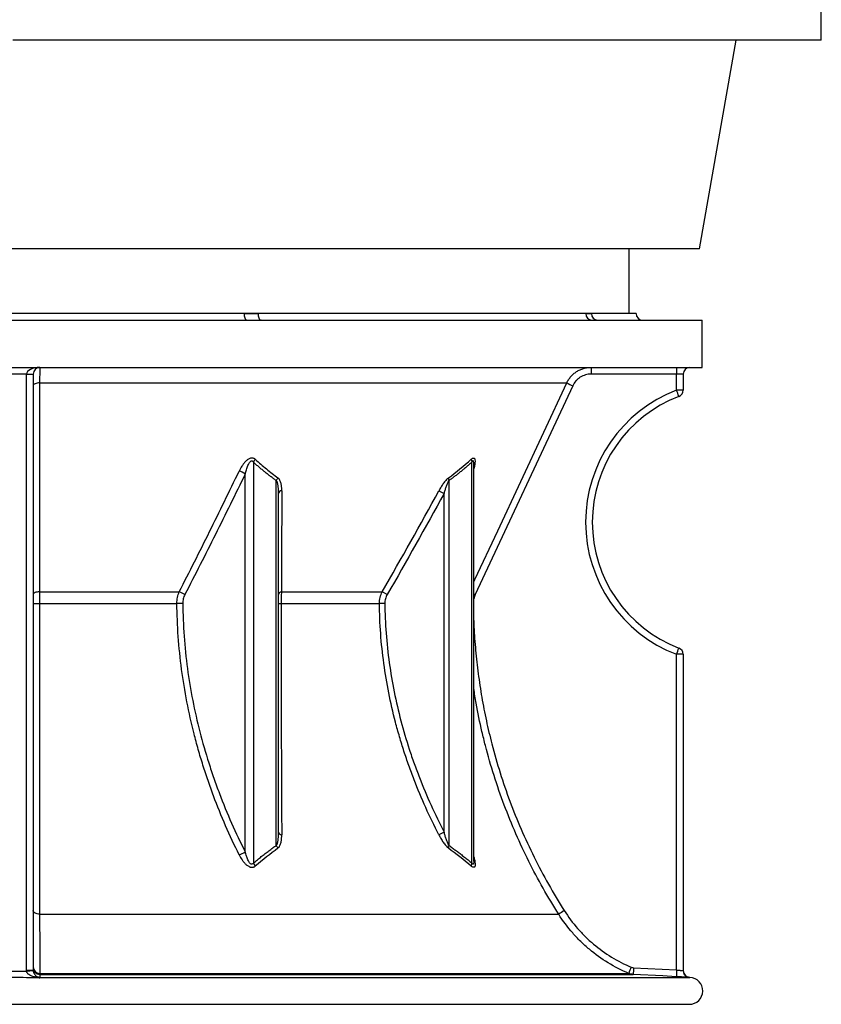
# Model space of a CAD drawing. Header units: millimetres. Extents: x 1979 to 3209, y 561 to 4041.
# Tile 2 of 9: x 2599 to 3194, y 561 to 1292. Entities that reach past the tile are written whole.
import ezdxf

# ---------------------------------------------------------------- set-up
doc = ezdxf.new("R2010")
doc.units = ezdxf.units.MM

msp = doc.modelspace()

# ---------------------------------------------------------------- linework, layer by layer
at = {"color": 7, "linetype": 'Continuous', "lineweight": 25}
for p, q in [((3193.53, 1276.67), (3193.53, 1306.67)), ((3193.53, 1276.67), (2593.53, 1276.67)), ((3103.03, 1121.78), (3130.34, 1276.67)), ((3101.09, 1121.78), (2084.03, 1121.78)), ((3051.03, 1073.78), (3051.03, 1121.78)), ((3103.03, 1121.78), (3101.09, 1121.78)), ((2082.03, 1068.78), (3105.03, 1068.78)), ((2765.34, 1073.78), (2421.71, 1073.78)), ((2775.67, 1073.78), (2765.34, 1073.78)), ((3018.65, 1073.78), (2775.67, 1073.78)), ((3022.93, 1073.78), (3018.65, 1073.78)), ((3056.03, 1073.78), (3022.93, 1073.78)), ((3105.03, 1033.78), (3105.03, 1068.78)), ((2082.03, 1033.78), (3105.03, 1033.78)), ((2603.53, 1028.78), (2583.53, 1028.78)), ((2603.53, 1028.78), (2608.53, 1028.78)), ((2603.53, 586.15), (2603.53, 1028.78)), ((2608.53, 1028.78), (2608.53, 586.15)), ((3086.1, 1028.78), (3022.63, 1028.78)), ((3086.1, 1016.86), (3086.1, 1028.78)), ((3091.03, 1028.78), (3086.1, 1028.78)), ((3091.03, 1028.78), (3091.03, 1016.86)), ((2613.31, 1022.23), (3004.56, 1022.23)), ((3009.02, 1020.12), (2936.63, 865.03)), ((3091.03, 1016.86), (3086.1, 1016.86)), ((2771.97, 963.38), (2771.97, 665.73)), ((2934.13, 665.73), (2934.13, 963.38)), ((2935.56, 961.87), (2935.55, 962.1)), ((2935.59, 667.04), (2935.59, 961.87)), ((2765.93, 673.91), (2765.93, 954.66)), ((2789, 678.82), (2789, 949.65)), ((2917.09, 949.65), (2917.09, 678.82)), ((2790.47, 940.07), (2790.47, 688.68)), ((2909.72, 942.18), (2913.56, 940.07)), ((2913.56, 688.68), (2913.56, 940.07)), ((2613.26, 867.14), (2716.95, 867.14)), ((2792.8, 867.14), (2867.64, 867.14)), ((2871.3, 865.03), (2867.64, 867.14)), ((2613.23, 858.51), (2715.23, 858.51)), ((2792.52, 858.51), (2865.53, 858.51)), ((2869.56, 858.55), (2865.53, 858.51)), ((3086.1, 586.29), (3086.1, 820.71)), ((3091.03, 820.71), (3086.1, 820.71)), ((3091.03, 820.71), (3091.03, 585.78)), ((2913.56, 688.68), (2909.68, 686.67)), ((2613.32, 627.66), (2998.61, 627.66)), ((2603.53, 586.15), (2608.53, 586.15)), ((2603.55, 585.46), (2608.54, 585.8)), ((3054.14, 587.96), (3086.1, 586.29)), ((2613.44, 583.74), (3050.58, 583.74)), ((2613.52, 582.97), (3053.95, 582.97)), ((3096.05, 580.77), (3095.77, 580.78)), ((2092.03, 560.78), (3095.03, 560.78))]:
    msp.add_line(p, q, dxfattribs=at)
at = {"color": 1, "linetype": 'Continuous', "lineweight": 25}
for p, q in [((2613.52, 580.77), (3096.05, 580.77)), ((2593.53, 560.78), (3095.57, 560.78))]:
    msp.add_line(p, q, dxfattribs=at)
at = {"color": 7, "linetype": 'Continuous', "lineweight": 25, "flags": 128}
for points in [[(2767.2, 1068.78), (2766.84, 1068.88), (2766.49, 1069.16), (2766.17, 1069.62), (2765.89, 1070.25), (2765.66, 1071), (2765.48, 1071.87), (2765.38, 1072.81), (2765.34, 1073.78)], [(2777.64, 1068.78), (2777.25, 1068.88), (2776.88, 1069.16), (2776.54, 1069.62), (2776.24, 1070.25), (2776, 1071), (2775.82, 1071.87), (2775.71, 1072.81), (2775.67, 1073.78)], [(2613.31, 1022.23), (2612.36, 1022.18), (2611.46, 1022.05), (2610.64, 1021.85), (2609.92, 1021.58), (2609.32, 1021.27), (2608.89, 1020.91), (2608.62, 1020.52), (2608.53, 1020.12)], [(2613.31, 1022.23), (2613.31, 1013.17), (2613.3, 976.93), (2613.26, 867.14)], [(2613.26, 867.14), (2612.33, 867.08), (2611.43, 866.95), (2610.61, 866.75), (2609.9, 866.48), (2609.32, 866.17), (2608.88, 865.81), (2608.62, 865.43), (2608.53, 865.03)], [(2719.54, 858.55), (2719.04, 858.54), (2718.52, 858.54), (2717.97, 858.53), (2717.42, 858.53), (2716.86, 858.52), (2716.31, 858.51), (2715.76, 858.51), (2715.23, 858.51)], [(2613.32, 627.66), (2612.38, 627.73), (2611.47, 627.9), (2610.64, 628.15), (2609.92, 628.49), (2609.33, 628.89), (2608.89, 629.34), (2608.62, 629.83), (2608.53, 630.34)], [(2613.52, 582.97), (2613.52, 582.44), (2613.52, 580.77)], [(3085.9, 581.29), (3075.92, 581.82), (3053.95, 582.97)]]:
    msp.add_lwpolyline(points, dxfattribs=at)
at = {"color": 1, "linetype": 'Continuous', "lineweight": 25, "flags": 128}
for points in [[(2935.59, 874.47), (2936.4, 876.2), (2953.32, 912.44), (3004.56, 1022.23)], [(2936.63, 865.03), (2935.77, 865.43), (2935.59, 865.51)], [(3095.77, 580.78), (3094.83, 580.92), (3094.04, 581.19)]]:
    msp.add_lwpolyline(points, dxfattribs=at)
at = {"color": 7, "linetype": 'Continuous', "lineweight": 25}
for centre, radius, start, end in [((3023.46, 1073.59), 4.81, 177.69044, 267.48727), ((3027.76, 1073.61), 4.83, 177.95364, 267.79583), ((3061.03, 1073.78), 5, 180, 270), ((2613.53, 1028.78), 5, 90, 180), ((3112.21, 1030.03), 89.59, 177.60086, 180.7993), ((3175.68, 1030.03), 89.59, 177.60086, 180.7993), ((3096.03, 1028.78), 5, 90, 180), ((3101.55, 1221.17), 221.32, 244.00907, 245.2867), ((3123.6, 918.78), 105, 110.92483, 249.07517), ((2997.57, 981.68), 95.26, 18.6775, 21.67033), ((3086.03, 1016.86), 5, 290.92483, 0), ((3123.53, 918.78), 100, 110.92483, 249.07517), ((2779.11, 960.13), 7.85, 136.8275, 155.4744), ((2938.51, 965.47), 4.86, 179.67551, 205.42503), ((2755.74, 938.79), 18.86, 57.26812, 72.41188), ((2796.17, 947.04), 7.62, 141.68389, 159.94939), ((2922.03, 951.52), 5.28, 177.34638, 200.71174), ((2793.27, 939.29), 2.91, 94.26761, 164.3313), ((2710.8, 849.94), 18.27, 55.69365, 70.3415), ((2793.17, 864.38), 2.78, 97.63795, 166.64193), ((2612.1, 985.06), 126.56, 268.38107, 270.51244), ((2792.19, 889.89), 31.39, 266.85867, 270.59812), ((2997.57, 855.88), 95.26, 338.32967, 341.3225), ((3086.03, 820.71), 5, 0, 69.07517), ((2793.19, 689.51), 2.85, 197.04911, 266.6737), ((2755.76, 689.15), 18.32, 288.07593, 303.71638), ((2796.17, 681.42), 7.62, 199.96794, 218.29732), ((2922.04, 676.96), 5.28, 159.36644, 182.80506), ((2779.16, 668.73), 7.79, 202.64215, 222.57318), ((2938.62, 663.76), 4.9, 156.36, 183.58192), ((3095.21, 482.71), 174.19, 122.05407, 123.67893), ((2613.33, 588.55), 4.81, 182.38195, 271.32658), ((2613.52, 587.96), 5, 180.03912, 269.90917), ((3142.96, 548.88), 98.73, 156.43878, 159.32497), ((3143.84, 582.01), 89.9, 176.20783, 179.39288), ((3175.77, 580.34), 89.87, 176.20715, 179.3932), ((3096.03, 585.78), 5, 180, 267.02981), ((3096.03, 585.78), 5, 180, 246.61841), ((2612.64, 579.37), 1.47, 87.16686, 118.65491), ((2613.53, 585.78), 5.01, 260.63641, 269.88095), ((3095.53, 570.78), 10, 270.24278, 87), ((3095.03, 688.78), 128, 270, 270.24278)]:
    msp.add_arc(centre, radius, start, end, dxfattribs=at)
msp.add_ellipse((2613.53, 1028.78), major_axis=(10, 0), ratio=0.5, start_param=1.570796, end_param=3.141593, dxfattribs=at)
for points, knots in [([(2765.34, 1073.78), (2766.21, 1073.78), (2767.07, 1073.75), (2768.8, 1073.7), (2769.66, 1073.68), (2771.38, 1073.68), (2772.24, 1073.7), (2773.95, 1073.75), (2774.81, 1073.78), (2775.67, 1073.78)], [0, 0, 0, 0, 0.25, 0.25, 0.5, 0.5, 0.75, 0.75, 1, 1, 1, 1]), ([(3018.65, 1073.78), (3019.02, 1073.78), (3019.38, 1073.75), (3020.11, 1073.7), (3020.46, 1073.68), (3021.18, 1073.68), (3021.53, 1073.7), (3022.23, 1073.75), (3022.58, 1073.78), (3022.93, 1073.78)], [0, 0, 0, 0, 0.25, 0.25, 0.5, 0.5, 0.75, 0.75, 1, 1, 1, 1]), ([(2613.53, 1033.78), (2613.52, 1033.78), (2613.5, 1033.71), (2613.48, 1033.45), (2613.47, 1033.25), (2613.46, 1032.85), (2613.45, 1032.7), (2613.44, 1032.37), (2613.43, 1032.19), (2613.42, 1031.61), (2613.41, 1031.16), (2613.39, 1030.41), (2613.39, 1030.14), (2613.38, 1029.57), (2613.38, 1029.28), (2613.36, 1028.35), (2613.35, 1027.69), (2613.34, 1026.27), (2613.33, 1025.52), (2613.32, 1024.33), (2613.32, 1023.92), (2613.31, 1023.09), (2613.31, 1022.67), (2613.31, 1022.23)], [0, 0, 0, 0, 0.125, 0.125, 0.25, 0.25, 0.3125, 0.3125, 0.375, 0.375, 0.5, 0.5, 0.5625, 0.5625, 0.625, 0.625, 0.75, 0.75, 0.875, 0.875, 0.9375, 0.9375, 1, 1, 1, 1]), ([(3004.56, 1022.23), (3004.97, 1023.1), (3005.43, 1023.92), (3006.45, 1025.5), (3007.02, 1026.25), (3007.96, 1027.32), (3008.29, 1027.66), (3008.96, 1028.33), (3009.31, 1028.65), (3010.38, 1029.57), (3011.14, 1030.14), (3012.33, 1030.89), (3012.74, 1031.13), (3013.57, 1031.59), (3014, 1031.8), (3015.3, 1032.39), (3016.18, 1032.71), (3017.99, 1033.24), (3018.91, 1033.44), (3020.32, 1033.65), (3020.8, 1033.7), (3021.74, 1033.76), (3022.22, 1033.78), (3022.7, 1033.78)], [0, 0, 0, 0, 0.125, 0.125, 0.25, 0.25, 0.3125, 0.3125, 0.375, 0.375, 0.5, 0.5, 0.5625, 0.5625, 0.625, 0.625, 0.75, 0.75, 0.875, 0.875, 0.9375, 0.9375, 1, 1, 1, 1]), ([(3022.63, 1028.78), (3021.91, 1028.78), (3021.2, 1028.73), (3019.79, 1028.53), (3019.09, 1028.38), (3017.74, 1027.98), (3017.08, 1027.74), (3016.1, 1027.3), (3015.78, 1027.14), (3015.16, 1026.8), (3014.85, 1026.62), (3013.96, 1026.05), (3013.39, 1025.63), (3012.59, 1024.94), (3012.32, 1024.7), (3011.82, 1024.19), (3011.57, 1023.93), (3010.4, 1022.6), (3009.63, 1021.42), (3009.02, 1020.12)], [0, 0, 0, 0, 0.125, 0.125, 0.25, 0.25, 0.375, 0.375, 0.4375, 0.4375, 0.5, 0.5, 0.625, 0.625, 0.6875, 0.6875, 0.75, 0.75, 1, 1, 1, 1]), ([(2773.39, 965.5), (2773.16, 965.7), (2772.92, 965.88), (2772.4, 966.17), (2772.11, 966.29), (2771.66, 966.41), (2771.5, 966.44), (2771.18, 966.47), (2771.02, 966.48), (2770.53, 966.46), (2770.18, 966.41), (2769.51, 966.23), (2769.18, 966.1), (2768.53, 965.78), (2768.22, 965.59), (2767.62, 965.18), (2767.33, 964.96), (2766.77, 964.48), (2766.5, 964.23), (2765.72, 963.45), (2765.24, 962.89), (2764.34, 961.73), (2763.92, 961.13), (2762.74, 959.31), (2762.06, 958.06), (2761.43, 956.77)], [0, 0, 0, 0, 0.0625, 0.0625, 0.125, 0.125, 0.15625, 0.15625, 0.1875, 0.1875, 0.25, 0.25, 0.3125, 0.3125, 0.375, 0.375, 0.4375, 0.4375, 0.5, 0.5, 0.625, 0.625, 0.75, 0.75, 1, 1, 1, 1]), ([(2773.39, 965.5), (2776.11, 963.03), (2778.87, 960.64), (2784.47, 956.06), (2787.31, 953.86), (2790.18, 951.77)], [0, 0, 0, 0, 0.5, 0.5, 1, 1, 1, 1]), ([(2765.93, 954.66), (2766.19, 955.72), (2766.47, 956.77), (2766.95, 958.33), (2767.12, 958.84), (2767.49, 959.87), (2767.69, 960.39), (2768.12, 961.39), (2768.36, 961.89), (2768.76, 962.61), (2768.9, 962.84), (2769.21, 963.29), (2769.37, 963.51), (2769.75, 963.9), (2769.96, 964.09), (2770.31, 964.27), (2770.43, 964.32), (2770.68, 964.37), (2770.8, 964.37), (2771.04, 964.32), (2771.15, 964.27), (2771.36, 964.15), (2771.45, 964.07), (2771.71, 963.81), (2771.85, 963.6), (2771.97, 963.38)], [0, 0, 0, 0, 0.25, 0.25, 0.375, 0.375, 0.5, 0.5, 0.625, 0.625, 0.6875, 0.6875, 0.75, 0.75, 0.8125, 0.8125, 0.84375, 0.84375, 0.875, 0.875, 0.90625, 0.90625, 0.9375, 0.9375, 1, 1, 1, 1]), ([(2789, 949.65), (2788.65, 949.91), (2787.95, 950.42), (2786.89, 951.19), (2785.83, 951.98), (2784.77, 952.78), (2783.71, 953.6), (2782.65, 954.42), (2781.58, 955.26), (2780.52, 956.12), (2779.45, 956.98), (2778.39, 957.86), (2777.32, 958.75), (2776.25, 959.65), (2775.18, 960.56), (2774.11, 961.49), (2773.04, 962.43), (2772.33, 963.07), (2771.97, 963.38)], [0, 0, 0, 0, 0.060487, 0.1212319, 0.1822371, 0.2435048, 0.3050374, 0.3668371, 0.4289062, 0.4912467, 0.553861, 0.6167511, 0.6799191, 0.7433671, 0.8070972, 0.8711114, 0.9354117, 1, 1, 1, 1]), ([(2934.13, 963.38), (2933.77, 963.07), (2933.06, 962.43), (2931.98, 961.49), (2930.91, 960.56), (2929.84, 959.65), (2928.78, 958.75), (2927.71, 957.86), (2926.64, 956.98), (2925.58, 956.12), (2924.51, 955.26), (2923.45, 954.42), (2922.39, 953.6), (2921.33, 952.78), (2920.27, 951.98), (2919.21, 951.19), (2918.15, 950.42), (2917.44, 949.91), (2917.09, 949.65)], [0, 0, 0, 0, 0.064588, 0.128889, 0.192903, 0.256633, 0.320081, 0.383249, 0.446139, 0.508753, 0.571094, 0.633163, 0.694963, 0.756495, 0.817763, 0.878768, 0.939513, 1, 1, 1, 1]), ([(2716.95, 867.14), (2724.54, 881.96), (2732.03, 896.85), (2746.85, 926.73), (2754.17, 941.73), (2761.43, 956.77)], [0, 0, 0, 0, 0.5, 0.5, 1, 1, 1, 1]), ([(2765.93, 954.66), (2758.62, 939.61), (2751.24, 924.61), (2736.31, 894.73), (2728.76, 879.84), (2721.1, 865.03)], [0, 0, 0, 0, 0.5, 0.5, 1, 1, 1, 1]), ([(2793.05, 942.18), (2793.05, 943.1), (2793.02, 944), (2792.85, 945.78), (2792.72, 946.65), (2792.43, 947.9), (2792.31, 948.31), (2792.04, 949.12), (2791.88, 949.5), (2791.51, 950.24), (2791.3, 950.59), (2790.92, 951.07), (2790.79, 951.23), (2790.5, 951.51), (2790.35, 951.65), (2790.18, 951.77)], [0, 0, 0, 0, 0.25, 0.25, 0.5, 0.5, 0.625, 0.625, 0.75, 0.75, 0.875, 0.875, 0.9375, 0.9375, 1, 1, 1, 1]), ([(2916.76, 951.77), (2916.42, 951.52), (2916.09, 951.24), (2915.44, 950.6), (2915.12, 950.24), (2914.48, 949.5), (2914.17, 949.11), (2913.56, 948.31), (2913.26, 947.9), (2912.38, 946.63), (2911.82, 945.77), (2910.74, 944), (2910.23, 943.1), (2909.72, 942.18)], [0, 0, 0, 0, 0.125, 0.125, 0.25, 0.25, 0.375, 0.375, 0.5, 0.5, 0.75, 0.75, 1, 1, 1, 1]), ([(2789, 949.65), (2789.11, 949.5), (2789.21, 949.33), (2789.37, 948.98), (2789.45, 948.79), (2789.65, 948.24), (2789.75, 947.85), (2789.93, 947.07), (2790.01, 946.67), (2790.14, 945.86), (2790.19, 945.46), (2790.32, 944.23), (2790.38, 943.41), (2790.45, 941.74), (2790.47, 940.91), (2790.47, 940.07)], [0, 0, 0, 0, 0.0625, 0.0625, 0.125, 0.125, 0.25, 0.25, 0.375, 0.375, 0.5, 0.5, 0.75, 0.75, 1, 1, 1, 1]), ([(2913.56, 940.07), (2913.79, 940.91), (2914.03, 941.74), (2914.53, 943.4), (2914.79, 944.23), (2915.35, 945.87), (2915.65, 946.68), (2916.14, 947.86), (2916.31, 948.24), (2916.59, 948.8), (2916.68, 948.98), (2916.88, 949.33), (2916.98, 949.5), (2917.09, 949.65)], [0, 0, 0, 0, 0.25, 0.25, 0.5, 0.5, 0.75, 0.75, 0.875, 0.875, 0.9375, 0.9375, 1, 1, 1, 1]), ([(2613.26, 867.14), (2613.25, 865.78), (2613.25, 864.38), (2613.24, 862.22), (2613.24, 861.49), (2613.23, 860), (2613.23, 859.25), (2613.23, 858.51)], [0, 0, 0, 0, 0.5, 0.5, 0.75, 0.75, 1, 1, 1, 1]), ([(2715.23, 858.51), (2715.22, 859.26), (2715.26, 860.01), (2715.4, 861.5), (2715.51, 862.25), (2715.95, 864.42), (2716.38, 865.81), (2716.95, 867.14)], [0, 0, 0, 0, 0.25, 0.25, 0.5, 0.5, 1, 1, 1, 1]), ([(2721.1, 865.03), (2720.59, 864.05), (2720.2, 863.01), (2719.79, 861.38), (2719.69, 860.82), (2719.56, 859.69), (2719.53, 859.12), (2719.54, 858.55)], [0, 0, 0, 0, 0.5, 0.5, 0.75, 0.75, 1, 1, 1, 1]), ([(2792.8, 867.14), (2792.76, 866.47), (2792.71, 865.79), (2792.64, 864.39), (2792.61, 863.67), (2792.54, 861.49), (2792.51, 860.01), (2792.52, 858.51)], [0, 0, 0, 0, 0.25, 0.25, 0.5, 0.5, 1, 1, 1, 1]), ([(2865.53, 858.51), (2865.52, 859.26), (2865.56, 860.01), (2865.73, 861.5), (2865.87, 862.24), (2866.41, 864.42), (2866.94, 865.81), (2867.64, 867.14)], [0, 0, 0, 0, 0.25, 0.25, 0.5, 0.5, 1, 1, 1, 1]), ([(2871.3, 865.03), (2870.73, 864.04), (2870.29, 863), (2869.85, 861.37), (2869.74, 860.81), (2869.59, 859.69), (2869.56, 859.12), (2869.56, 858.55)], [0, 0, 0, 0, 0.5, 0.5, 0.75, 0.75, 1, 1, 1, 1]), ([(2613.23, 858.51), (2613.23, 848.28), (2613.24, 838.12), (2613.24, 817.93), (2613.24, 807.89), (2613.24, 787.95), (2613.25, 778.04), (2613.25, 758.34), (2613.26, 748.55), (2613.26, 733.96), (2613.26, 729.11), (2613.27, 721.87), (2613.27, 719.46), (2613.27, 714.64), (2613.27, 712.24), (2613.28, 705.05), (2613.28, 700.29), (2613.28, 690.85), (2613.28, 686.16), (2613.29, 676.86), (2613.29, 672.25), (2613.3, 663.09), (2613.3, 658.56), (2613.31, 645.09), (2613.31, 636.29), (2613.32, 627.66)], [0, 0, 0, 0, 0.125, 0.125, 0.25, 0.25, 0.375, 0.375, 0.5, 0.5, 0.5625, 0.5625, 0.59375, 0.59375, 0.625, 0.625, 0.6875, 0.6875, 0.75, 0.75, 0.8125, 0.8125, 0.875, 0.875, 1, 1, 1, 1]), ([(2761.45, 671.74), (2754.38, 685.94), (2748.01, 700.54), (2740.98, 719.3), (2739.63, 723.08), (2737.01, 730.69), (2735.75, 734.52), (2733.33, 742.23), (2732.17, 746.11), (2729.96, 753.9), (2728.91, 757.82), (2723.93, 777.46), (2720.85, 793.38), (2717.64, 817.6), (2716.81, 825.73), (2715.65, 842.1), (2715.31, 850.29), (2715.23, 858.51)], [0, 0, 0, 0, 0.25, 0.25, 0.3125, 0.3125, 0.375, 0.375, 0.4375, 0.4375, 0.5, 0.5, 0.75, 0.75, 0.875, 0.875, 1, 1, 1, 1]), ([(2719.54, 858.55), (2719.7, 842.21), (2720.89, 826.1), (2725.17, 794.3), (2728.25, 778.62), (2734.22, 755.39), (2736.43, 747.69), (2739.47, 738.14), (2740.09, 736.23), (2741.36, 732.42), (2742, 730.53), (2743.98, 724.86), (2745.35, 721.11), (2752.42, 702.49), (2758.82, 688.01), (2765.93, 673.91)], [0, 0, 0, 0, 0.25, 0.25, 0.5, 0.5, 0.625, 0.625, 0.65625, 0.65625, 0.6875, 0.6875, 0.75, 0.75, 1, 1, 1, 1]), ([(2792.52, 858.51), (2792.52, 843.46), (2792.53, 828.6), (2792.58, 799.21), (2792.62, 784.69), (2792.68, 763.15), (2792.71, 756.01), (2792.75, 745.35), (2792.76, 741.81), (2792.79, 734.75), (2792.81, 731.23), (2792.84, 724.22), (2792.85, 720.74), (2792.89, 713.81), (2792.9, 710.37), (2792.95, 700.11), (2792.99, 693.35), (2793.02, 686.67)], [0, 0, 0, 0, 0.25, 0.25, 0.5, 0.5, 0.625, 0.625, 0.6875, 0.6875, 0.75, 0.75, 0.8125, 0.8125, 0.875, 0.875, 1, 1, 1, 1]), ([(2909.68, 686.67), (2902.83, 699.98), (2896.68, 713.61), (2889.93, 731.06), (2888.63, 734.57), (2886.13, 741.62), (2884.92, 745.17), (2882.62, 752.29), (2881.52, 755.87), (2879.42, 763.05), (2878.42, 766.65), (2873.71, 784.7), (2870.81, 799.27), (2866.8, 828.68), (2865.69, 843.52), (2865.53, 858.51)], [0, 0, 0, 0, 0.25, 0.25, 0.3125, 0.3125, 0.375, 0.375, 0.4375, 0.4375, 0.5, 0.5, 0.75, 0.75, 1, 1, 1, 1]), ([(2869.56, 858.55), (2869.73, 843.67), (2870.85, 828.96), (2874.85, 799.9), (2877.74, 785.54), (2883.34, 764.24), (2885.42, 757.18), (2888.85, 746.65), (2890.05, 743.15), (2892.54, 736.17), (2893.84, 732.68), (2900.58, 715.38), (2906.72, 701.87), (2913.56, 688.68)], [0, 0, 0, 0, 0.25, 0.25, 0.5, 0.5, 0.625, 0.625, 0.6875, 0.6875, 0.75, 0.75, 1, 1, 1, 1]), ([(2790.47, 688.68), (2790.47, 687.81), (2790.45, 686.95), (2790.38, 685.24), (2790.33, 684.39), (2790.15, 682.71), (2790.04, 681.88), (2789.76, 680.66), (2789.66, 680.26), (2789.45, 679.69), (2789.38, 679.51), (2789.21, 679.15), (2789.12, 678.98), (2789, 678.82)], [0, 0, 0, 0, 0.25, 0.25, 0.5, 0.5, 0.75, 0.75, 0.875, 0.875, 0.9375, 0.9375, 1, 1, 1, 1]), ([(2917.09, 678.82), (2916.98, 678.98), (2916.87, 679.15), (2916.67, 679.51), (2916.57, 679.7), (2916.29, 680.27), (2916.12, 680.67), (2915.79, 681.47), (2915.63, 681.88), (2915.33, 682.71), (2915.19, 683.13), (2914.77, 684.39), (2914.51, 685.24), (2914.01, 686.95), (2913.78, 687.81), (2913.56, 688.68)], [0, 0, 0, 0, 0.0625, 0.0625, 0.125, 0.125, 0.25, 0.25, 0.375, 0.375, 0.5, 0.5, 0.75, 0.75, 1, 1, 1, 1]), ([(2790.19, 676.7), (2790.53, 676.95), (2790.81, 677.25), (2791.31, 677.91), (2791.53, 678.28), (2791.9, 679.05), (2792.06, 679.45), (2792.33, 680.29), (2792.44, 680.72), (2792.73, 682.03), (2792.85, 682.93), (2793, 684.78), (2793.03, 685.71), (2793.02, 686.67)], [0, 0, 0, 0, 0.125, 0.125, 0.25, 0.25, 0.375, 0.375, 0.5, 0.5, 0.75, 0.75, 1, 1, 1, 1]), ([(2909.68, 686.67), (2910.17, 685.72), (2910.68, 684.77), (2911.76, 682.92), (2912.31, 682.02), (2913.19, 680.71), (2913.49, 680.28), (2914.11, 679.45), (2914.43, 679.05), (2915.07, 678.28), (2915.4, 677.92), (2916.08, 677.25), (2916.42, 676.94), (2916.76, 676.7)], [0, 0, 0, 0, 0.25, 0.25, 0.5, 0.5, 0.625, 0.625, 0.75, 0.75, 0.875, 0.875, 1, 1, 1, 1]), ([(2771.97, 665.73), (2771.85, 665.53), (2771.71, 665.34), (2771.38, 665.03), (2771.18, 664.91), (2770.84, 664.83), (2770.72, 664.83), (2770.49, 664.86), (2770.37, 664.89), (2770.02, 665.04), (2769.81, 665.2), (2769.43, 665.55), (2769.26, 665.75), (2768.94, 666.16), (2768.8, 666.38), (2768.38, 667.05), (2768.14, 667.52), (2767.7, 668.47), (2767.5, 668.95), (2767.13, 669.93), (2766.95, 670.42), (2766.47, 671.9), (2766.19, 672.91), (2765.93, 673.91)], [0, 0, 0, 0, 0.0625, 0.0625, 0.125, 0.125, 0.15625, 0.15625, 0.1875, 0.1875, 0.25, 0.25, 0.3125, 0.3125, 0.375, 0.375, 0.5, 0.5, 0.625, 0.625, 0.75, 0.75, 1, 1, 1, 1]), ([(2771.97, 665.73), (2772.47, 666.13), (2773.46, 666.94), (2774.95, 668.14), (2776.42, 669.31), (2777.87, 670.46), (2779.31, 671.58), (2780.74, 672.69), (2782.15, 673.77), (2783.55, 674.82), (2784.94, 675.86), (2786.3, 676.87), (2787.66, 677.85), (2788.56, 678.5), (2789, 678.82)], [0, 0, 0, 0, 0.0892, 0.177327, 0.264384, 0.350372, 0.435292, 0.519147, 0.601938, 0.683667, 0.764335, 0.843946, 0.9225, 1, 1, 1, 1]), ([(2917.09, 678.82), (2917.5, 678.52), (2918.33, 677.93), (2919.58, 677.02), (2920.84, 676.09), (2922.12, 675.14), (2923.4, 674.18), (2924.7, 673.19), (2926.01, 672.18), (2927.33, 671.15), (2928.67, 670.11), (2930.02, 669.04), (2931.38, 667.95), (2932.75, 666.85), (2933.67, 666.1), (2934.13, 665.73)], [0, 0, 0, 0, 0.071501, 0.143901, 0.217199, 0.2914, 0.366503, 0.44251, 0.519423, 0.597243, 0.675972, 0.755611, 0.836161, 0.917624, 1, 1, 1, 1]), ([(2761.45, 671.74), (2762.07, 670.49), (2762.76, 669.27), (2763.96, 667.52), (2764.38, 666.95), (2765.3, 665.84), (2765.79, 665.32), (2766.58, 664.58), (2766.86, 664.35), (2767.43, 663.91), (2767.73, 663.7), (2768.33, 663.32), (2768.65, 663.16), (2769.13, 662.94), (2769.3, 662.88), (2769.63, 662.77), (2769.79, 662.72), (2770.12, 662.64), (2770.29, 662.61), (2770.62, 662.57), (2770.78, 662.56), (2771.27, 662.55), (2771.57, 662.58), (2772.02, 662.69), (2772.16, 662.74), (2772.44, 662.84), (2772.58, 662.9), (2772.96, 663.11), (2773.2, 663.27), (2773.42, 663.45)], [0, 0, 0, 0, 0.25, 0.25, 0.375, 0.375, 0.5, 0.5, 0.5625, 0.5625, 0.625, 0.625, 0.6875, 0.6875, 0.71875, 0.71875, 0.75, 0.75, 0.78125, 0.78125, 0.8125, 0.8125, 0.875, 0.875, 0.90625, 0.90625, 0.9375, 0.9375, 1, 1, 1, 1]), ([(3002.76, 630.34), (3005.74, 625.66), (3009.04, 621.25), (3014.47, 615.04), (3016.36, 613.03), (3019.31, 610.13), (3020.32, 609.17), (3022.37, 607.31), (3023.41, 606.39), (3028.68, 601.94), (3033.13, 598.74), (3042.46, 593.02), (3047.34, 590.5), (3052.46, 588.35)], [0, 0, 0, 0, 0.25, 0.25, 0.375, 0.375, 0.4375, 0.4375, 0.5, 0.5, 0.75, 0.75, 1, 1, 1, 1]), ([(2613.32, 627.66), (2613.33, 622.77), (2613.34, 618.18), (2613.36, 609.57), (2613.37, 605.55), (2613.38, 599.96), (2613.39, 598.17), (2613.4, 595.63), (2613.4, 594.8), (2613.4, 593.19), (2613.41, 592.41), (2613.42, 588.63), (2613.43, 585.99), (2613.44, 583.74)], [0, 0, 0, 0, 0.25, 0.25, 0.5, 0.5, 0.625, 0.625, 0.6875, 0.6875, 0.75, 0.75, 1, 1, 1, 1]), ([(3050.58, 583.74), (3045.24, 585.99), (3040.14, 588.62), (3030.4, 594.59), (3025.76, 597.93), (3019.15, 603.5), (3017.01, 605.46), (3013.91, 608.5), (3012.89, 609.53), (3010.91, 611.64), (3009.93, 612.71), (3005.18, 618.15), (3001.72, 622.77), (2998.61, 627.66)], [0, 0, 0, 0, 0.25, 0.25, 0.5, 0.5, 0.625, 0.625, 0.6875, 0.6875, 0.75, 0.75, 1, 1, 1, 1]), ([(2611.94, 580.66), (2611.5, 580.7), (2611.08, 580.76), (2610.25, 580.91), (2609.84, 580.99), (2608.63, 581.3), (2607.83, 581.56), (2606.69, 582.07), (2606.32, 582.27), (2605.6, 582.7), (2605.24, 582.95), (2604.76, 583.38), (2604.6, 583.53), (2604.31, 583.85), (2604.17, 584.02), (2603.92, 584.39), (2603.82, 584.59), (2603.65, 585.01), (2603.58, 585.23), (2603.55, 585.46)], [0, 0, 0, 0, 0.125, 0.125, 0.25, 0.25, 0.5, 0.5, 0.625, 0.625, 0.75, 0.75, 0.8125, 0.8125, 0.875, 0.875, 0.9375, 0.9375, 1, 1, 1, 1]), ([(2608.54, 585.8), (2608.55, 585.59), (2608.58, 585.38), (2608.66, 584.98), (2608.71, 584.78), (2608.82, 584.42), (2608.89, 584.25), (2609.02, 583.92), (2609.1, 583.77), (2609.32, 583.35), (2609.49, 583.09), (2609.83, 582.64), (2610.01, 582.44), (2610.56, 581.9), (2610.95, 581.61), (2611.56, 581.26), (2611.76, 581.16), (2612.1, 581.02), (2612.21, 580.98), (2612.45, 580.9), (2612.57, 580.87), (2612.71, 580.84)], [0, 0, 0, 0, 0.0625, 0.0625, 0.125, 0.125, 0.1875, 0.1875, 0.25, 0.25, 0.375, 0.375, 0.5, 0.5, 0.75, 0.75, 0.875, 0.875, 0.9375, 0.9375, 1, 1, 1, 1]), ([(3086.1, 586.29), (3086.42, 586.25), (3086.74, 586.22), (3087.22, 586.17), (3087.37, 586.15), (3087.68, 586.12), (3087.83, 586.11), (3088.28, 586.06), (3088.57, 586.03), (3089.1, 585.97), (3089.35, 585.95), (3089.81, 585.9), (3090.01, 585.88), (3090.28, 585.85), (3090.37, 585.84), (3090.52, 585.83), (3090.59, 585.82), (3090.77, 585.8), (3090.87, 585.79), (3090.99, 585.78), (3091.03, 585.78), (3091.03, 585.78)], [0, 0, 0, 0, 0.125, 0.125, 0.1875, 0.1875, 0.25, 0.25, 0.375, 0.375, 0.5, 0.5, 0.625, 0.625, 0.6875, 0.6875, 0.75, 0.75, 0.875, 0.875, 1, 1, 1, 1]), ([(2613.48, 580.52), (2606.83, 580.56), (2600.18, 580.58), (2586.87, 580.58), (2580.22, 580.56), (2573.57, 580.52)], [0, 0, 0, 0, 0.5, 0.5, 1, 1, 1, 1]), ([(2611.94, 580.66), (2612.19, 580.63), (2612.45, 580.61), (2612.7, 580.59), (2612.95, 580.56), (2613.21, 580.54), (2613.46, 580.52), (2613.47, 580.52), (2613.48, 580.52), (2613.48, 580.52)], [0, 0, 0, 0, 0.000795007, 0.000795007, 0.000795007, 0.001590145, 0.001590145, 0.001590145, 0.001610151, 0.001610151, 0.001610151, 0.001610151]), ([(3095.77, 580.78), (3095.77, 580.78), (3095.7, 580.79), (3095.45, 580.8), (3095.26, 580.81), (3094.89, 580.83), (3094.75, 580.84), (3094.45, 580.85), (3094.28, 580.86), (3093.74, 580.89), (3093.33, 580.91), (3092.43, 580.95), (3091.92, 580.98), (3090.85, 581.04), (3090.28, 581.07), (3089.39, 581.11), (3089.08, 581.13), (3088.46, 581.16), (3088.15, 581.18), (3087.2, 581.23), (3086.56, 581.26), (3085.9, 581.29)], [0, 0, 0, 0, 0.125, 0.125, 0.25, 0.25, 0.3125, 0.3125, 0.375, 0.375, 0.5, 0.5, 0.625, 0.625, 0.75, 0.75, 0.8125, 0.8125, 0.875, 0.875, 1, 1, 1, 1])]:
    msp.add_open_spline(points, degree=3, knots=knots, dxfattribs=at)
for points in [[(2916.76, 951.77), (2922.54, 955.95), (2928.17, 960.56), (2933.66, 965.5)], [(2793.05, 942.18), (2792.98, 917.05), (2792.89, 892.01), (2792.8, 867.14)], [(2867.64, 867.14), (2881.91, 892.01), (2895.91, 917.05), (2909.72, 942.18)], [(2913.56, 940.07), (2899.69, 914.93), (2885.64, 889.9), (2871.3, 865.03)], [(2790.19, 676.7), (2784.5, 672.52), (2778.93, 668.07), (2773.42, 663.45)], [(2933.73, 663.45), (2928.15, 668.07), (2922.5, 672.52), (2916.76, 676.7)], [(2583.5, 585.46), (2590.19, 585.49), (2596.87, 585.49), (2603.55, 585.46)], [(2603.55, 585.46), (2603.53, 585.69), (2603.53, 585.92), (2603.53, 586.15)], [(2608.53, 586.15), (2608.53, 586.03), (2608.53, 585.92), (2608.54, 585.8)], [(3052.46, 588.35), (3052.99, 588.12), (3053.55, 587.99), (3054.14, 587.96)], [(2612.71, 580.84), (2612.97, 580.76), (2613.23, 580.66), (2613.48, 580.52)], [(2613.44, 583.74), (2613.45, 583.51), (2613.48, 583.16), (2613.5, 583), (2613.52, 582.97)], [(2613.52, 580.77), (2613.5, 580.74), (2613.49, 580.66), (2613.48, 580.52)], [(3053.95, 582.97), (3053.36, 583), (3052.22, 583.16), (3051.12, 583.51), (3050.58, 583.74)]]:
    msp.add_open_spline(points, degree=3, dxfattribs=at)
at = {"color": 1, "linetype": 'Continuous', "lineweight": 25}
for points, knots in [([(2933.66, 965.5), (2934, 965.78), (2934.68, 966.34), (2935.55, 966.57), (2936.19, 966.2), (2936.59, 965.06), (2936.54, 962.97), (2936.16, 960.59), (2935.75, 958.99), (2935.59, 958.36)], [0, 0, 0, 0, 0.107937, 0.216531, 0.311324, 0.43776, 0.647386, 0.860929, 1, 1, 1, 1]), ([(2935.55, 962.1), (2935.56, 962.45), (2935.58, 963.18), (2935.45, 963.92), (2935.24, 964.27), (2935.08, 964.38), (2934.86, 964.34), (2934.52, 964.05), (2934.29, 963.66), (2934.13, 963.38)], [0, 0, 0, 0, 0.2191366, 0.467807, 0.5439068, 0.6220753, 0.7083463, 0.7950112, 1, 1, 1, 1]), ([(2936.63, 865.03), (2936.41, 864.53), (2935.95, 863.49), (2935.71, 862.39), (2935.59, 861.81)], [0, 0, 0, 0, 0.480457, 1, 1, 1, 1]), ([(2935.59, 845.85), (2935.63, 844.26), (2935.82, 836.85), (2936.86, 823.65), (2938.75, 806.19), (2941.41, 788.75), (2944.79, 771.33), (2949.24, 752.59), (2954.96, 732.61), (2962.21, 711.51), (2970.59, 690.63), (2980.15, 670.07), (2990.79, 649.82), (2998.77, 636.83), (3002.76, 630.34)], [0, 0, 0, 0, 0.0208444, 0.0973617, 0.1738478, 0.2514866, 0.3291582, 0.406797, 0.5044248, 0.6021175, 0.6997453, 0.7998069, 0.8999383, 1, 1, 1, 1]), ([(2998.61, 627.66), (2994.67, 634.07), (2986.8, 646.88), (2976.25, 666.84), (2966.59, 687.44), (2957.98, 708.71), (2950.43, 730.57), (2945.17, 748.84), (2940.78, 766.77), (2937.74, 780.92), (2936.14, 791.68), (2935.59, 795.35)], [0, 0, 0, 0, 0.125002, 0.250086, 0.375088, 0.503204, 0.631411, 0.759527, 0.81912, 0.938333, 1, 1, 1, 1]), ([(2935.59, 670.33), (2935.72, 669.86), (2936.12, 668.45), (2936.5, 666.41), (2936.68, 664.33), (2936.43, 663.01), (2935.78, 662.49), (2934.97, 662.6), (2934.23, 663.04), (2933.82, 663.38), (2933.73, 663.45)], [0, 0, 0, 0, 0.1056647, 0.3168807, 0.4874522, 0.658457, 0.7641123, 0.8699803, 0.9707893, 1, 1, 1, 1]), ([(2935.58, 667.03), (2935.58, 666.91), (2935.61, 666.24), (2935.53, 665.48), (2935.3, 664.98), (2935.13, 664.83), (2934.94, 664.83), (2934.64, 665.01), (2934.36, 665.35), (2934.17, 665.65), (2934.13, 665.73)], [0, 0, 0, 0, 0.078822, 0.426639, 0.534632, 0.60169, 0.689318, 0.765577, 0.942897, 1, 1, 1, 1])]:
    msp.add_open_spline(points, degree=3, knots=knots, dxfattribs=at)

doc.saveas('drawing.dxf')
